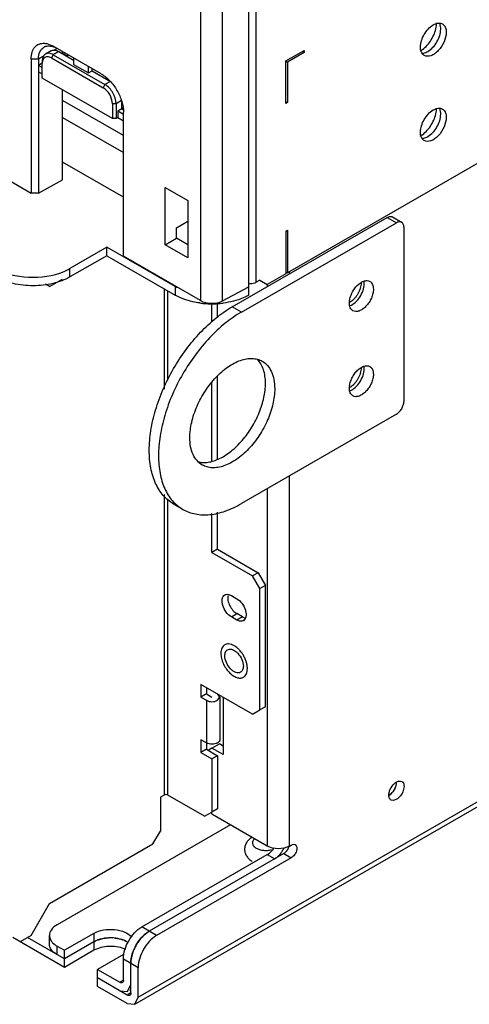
# Model space of a CAD drawing. Header units: millimetres. Extents: x 104 to 805, y 312 to 958.
# Tile 3 of 11: x 259 to 345, y 312 to 500. Entities that reach past the tile are written whole.
import ezdxf

# ---------------------------------------------------------------- set-up
doc = ezdxf.new("R2010")
doc.units = ezdxf.units.MM
doc.header["$LTSCALE"] = 82.53493
doc.layers.get('0').update_dxf_attribs({"linetype": 'CONTINUOUS'})

msp = doc.modelspace()

# ---------------------------------------------------------------- linework, layer by layer
at = {"color": 7, "linetype": 'Continuous'}
for p, q in [((788.34, 728.1), (309.98, 451.92)), ((281.35, 312.91), (803.9, 614.61)), ((280.72, 311.54), (802.57, 612.83)), ((303.97, 450.09), (303.97, 556.11)), ((302.56, 447.64), (302.56, 554.85)), ((293.28, 551.9), (293.28, 446.57)), ((297.48, 446.51), (297.48, 551.92)), ((274.27, 490.06), (265.08, 495.37)), ((263.3, 493.52), (262.25, 492.92)), ((264.64, 494.5), (263.58, 493.88)), ((265.08, 493.73), (264.73, 493.12)), ((264.73, 493.12), (274.63, 487.41)), ((266.14, 494.35), (265.08, 493.73)), ((265.08, 493.73), (274.98, 488.02)), ((265.79, 494.96), (265.09, 494.56)), ((266.14, 494.35), (268.97, 492.71)), ((266.85, 493.94), (266.85, 494.35)), ((266.85, 494.07), (267.8, 493.52)), ((268.05, 493.65), (267.68, 493.46)), ((268.97, 493.12), (268.97, 491.9)), ((309.63, 492.55), (313.17, 494.59)), ((313.17, 494.18), (309.98, 492.34)), ((312.81, 494.38), (313.17, 494.18)), ((313.17, 494.59), (313.17, 494.18)), ((260.84, 492.92), (260.84, 467.18)), ((262.25, 492.92), (260.84, 492.92)), ((262.25, 492.92), (262.25, 467.16)), ((262.96, 492.1), (262.25, 491.69)), ((262.96, 491.28), (262.25, 491.69)), ((262.96, 489.24), (262.96, 492.1)), ((268.97, 491.9), (271.8, 490.26)), ((271.8, 490.26), (271.8, 491.49)), ((309.63, 492.55), (309.98, 492.34)), ((309.63, 484.38), (309.63, 492.55)), ((309.98, 492.34), (309.98, 484.58)), ((262.25, 490.47), (262.96, 490.06)), ((271.8, 490.26), (272.51, 490.67)), ((272.51, 490.67), (272.51, 491.08)), ((272.51, 490.67), (276.04, 488.63)), ((276.4, 481.49), (262.96, 489.24)), ((274.98, 488.02), (274.63, 487.41)), ((276.04, 488.63), (274.98, 488.02)), ((266.85, 469.72), (266.85, 487)), ((278.52, 478.26), (266.85, 484.99)), ((276.4, 484.34), (276.4, 481.49)), ((277.1, 484.34), (276.4, 484.34)), ((278.16, 484.96), (277.1, 484.34)), ((277.1, 484.34), (277.1, 481.49)), ((278.16, 484.96), (278.16, 483.32)), ((309.63, 484.79), (309.98, 484.58)), ((309.98, 484.58), (309.63, 484.38)), ((278.52, 483.53), (277.46, 482.92)), ((278.52, 482.3), (277.46, 482.92)), ((277.46, 482.92), (277.46, 481.69)), ((278.52, 483.12), (278.16, 483.32)), ((278.52, 455.09), (278.52, 482.71)), ((266.85, 481.73), (278.52, 474.99)), ((277.1, 481.49), (276.4, 481.49)), ((277.46, 481.69), (277.1, 481.49)), ((277.46, 481.69), (278.52, 481.08)), ((278.52, 466.42), (266.85, 473.15)), ((255.89, 470.03), (260.84, 467.18)), ((262.25, 467.16), (266.85, 469.72)), ((262.25, 467.16), (260.84, 467.18)), ((286.5, 468.3), (290.89, 465.77)), ((286.5, 457.28), (286.5, 468.3)), ((290.89, 465.77), (290.89, 454.75)), ((288.66, 460.53), (290.89, 461.79)), ((299.38, 445.39), (329.08, 462.54)), ((301.14, 444.37), (330.84, 461.52)), ((329.08, 462.54), (330.84, 461.52)), ((330.08, 462.64), (331.84, 461.62)), ((288.66, 458.57), (288.66, 460.53)), ((309.63, 459.89), (309.98, 460.09)), ((309.63, 459.89), (309.63, 451.72)), ((309.98, 460.09), (309.98, 451.92)), ((332.26, 460.7), (332.26, 427.22)), ((286.5, 457.28), (288.66, 458.57)), ((290.89, 454.75), (286.5, 457.28)), ((290.89, 457.28), (288.66, 458.57)), ((275.34, 456.82), (268.26, 452.74)), ((288.42, 449.27), (275.34, 456.82)), ((275.34, 455.19), (275.34, 456.82)), ((275.34, 455.19), (268.26, 451.11)), ((275.34, 455.19), (288.42, 447.64)), ((293.28, 446.57), (278.52, 455.09)), ((268.26, 451.11), (268.26, 452.74)), ((309.63, 451.72), (306.09, 449.68)), ((309.63, 452.13), (309.98, 451.92)), ((310.34, 451.72), (310.34, 452.13)), ((264.37, 449.27), (263.58, 449.73)), ((264.37, 449.27), (266.82, 450.68)), ((304.68, 450.5), (303.97, 450.09)), ((304.68, 450.5), (306.09, 449.68)), ((306.09, 449.68), (306.09, 449.27)), ((286.3, 448.86), (286.3, 429.6)), ((287, 431.28), (287, 448.45)), ((288.42, 449.27), (288.42, 447.64)), ((297.48, 446.51), (302.56, 449.24)), ((302.49, 449.31), (302.56, 449.27)), ((295.49, 442.41), (295.49, 446.02)), ((296.55, 443.38), (296.55, 446.02)), ((301.14, 444.37), (299.38, 445.39)), ((295.49, 415.84), (295.49, 430.86)), ((296.55, 416.15), (296.55, 432.08)), ((330.84, 424.78), (301.14, 407.63)), ((310.34, 341.9), (310.34, 412.94)), ((306.09, 410.49), (306.09, 341.9)), ((286.3, 409.34), (286.3, 351.7)), ((287, 351.7), (287, 408.48)), ((289.89, 406.51), (288.13, 407.54)), ((295.49, 398.24), (295.49, 405.7)), ((296.55, 398.85), (296.55, 405.95)), ((296.55, 398.85), (295.49, 398.24)), ((296.55, 398.85), (304.33, 394.36)), ((295.49, 398.24), (303.27, 393.75)), ((304.33, 394.36), (303.27, 393.75)), ((304.68, 391.3), (303.27, 393.75)), ((304.33, 394.36), (305.74, 391.91)), ((305.74, 391.91), (304.68, 391.3)), ((304.68, 368.03), (304.68, 391.3)), ((305.74, 368.64), (305.74, 391.91)), ((299.2, 389.97), (300.26, 389.36)), ((299.2, 385.89), (300.26, 386.5)), ((300.26, 385.28), (299.2, 385.89)), ((301.32, 385.89), (300.26, 386.5)), ((301.32, 385.89), (300.26, 385.28)), ((303.27, 367.21), (293.37, 372.93)), ((293.37, 372.93), (293.37, 370.48)), ((294.43, 372.32), (294.43, 371.09)), ((294.43, 371.09), (293.37, 370.48)), ((293.37, 370.48), (294.43, 369.87)), ((294.43, 371.09), (295.49, 370.48)), ((296.99, 370.48), (296.55, 371.09)), ((296.55, 369.87), (296.99, 370.48)), ((296.99, 370.48), (296.99, 362.31)), ((297.61, 370.48), (297.61, 359.46)), ((294.43, 369.87), (294.43, 360.48)), ((305.74, 368.64), (304.68, 368.03)), ((303.27, 367.21), (304.68, 368.03)), ((294.43, 361.7), (293.37, 362.31)), ((293.37, 362.31), (293.37, 359.86)), ((295.49, 360.68), (296.9, 361.5)), ((297.61, 361.09), (296.9, 361.5)), ((294.43, 360.48), (293.37, 359.86)), ((293.37, 359.86), (295.49, 358.64)), ((294.43, 360.48), (296.55, 359.25)), ((295.49, 360.68), (294.78, 360.27)), ((297.61, 359.46), (295.49, 360.68)), ((296.55, 359.25), (295.49, 358.64)), ((296.55, 359.25), (296.55, 349.04)), ((295.49, 358.64), (295.49, 348.43)), ((286.3, 351.7), (285.59, 351.29)), ((294.07, 347.62), (287, 351.7)), ((285.59, 351.29), (285.59, 344.76)), ((294.07, 347.62), (295.49, 348.43)), ((295.31, 348.33), (295.49, 348.02)), ((296.55, 349.04), (295.49, 348.43)), ((306.09, 341.9), (295.49, 348.02)), ((299.02, 345.98), (265.79, 326.8)), ((284.17, 342.31), (285.59, 344.76)), ((264.37, 330.88), (284.17, 342.31)), ((310.34, 341.9), (310.69, 342.1)), ((282.05, 326.39), (306.09, 340.27)), ((309.28, 340.47), (283.47, 325.57)), ((306.09, 340.27), (307.51, 339.45)), ((309.28, 340.47), (310.69, 339.66)), ((310.69, 339.66), (284.88, 324.75)), ((260.84, 324.75), (264.37, 330.88)), ((272.86, 325.16), (267.2, 321.9)), ((272.86, 325.16), (272.86, 321.9)), ((284.88, 324.75), (282.05, 326.39)), ((267.2, 318.63), (257.3, 324.35)), ((260.84, 324.75), (258.72, 323.53)), ((267.2, 320.26), (260.13, 324.35)), ((264.32, 323.12), (264.32, 324.75)), ((272.86, 323.53), (267.2, 320.26)), ((265.79, 322.71), (267.2, 321.9)), ((265.79, 321.08), (265.79, 322.71)), ((267.2, 318.63), (267.2, 321.9)), ((272.86, 321.9), (267.2, 318.63)), ((278.52, 321.08), (273.57, 318.22)), ((278.52, 320.26), (281.35, 318.63)), ((278.52, 316.18), (278.52, 320.26)), ((279.93, 313.73), (279.93, 319.45)), ((273.57, 318.22), (277.81, 315.77)), ((273.57, 314.96), (273.57, 318.22)), ((281.35, 312.91), (281.35, 318.63)), ((279.22, 313.32), (273.57, 316.59)), ((278.52, 316.18), (277.81, 315.77)), ((279.22, 311.69), (273.57, 314.96)), ((277.81, 314.14), (279.31, 313.99)), ((279.93, 313.73), (279.22, 313.32)), ((279.31, 313.99), (279.93, 315.36)), ((279.93, 314.35), (279.66, 314.2)), ((280.72, 311.54), (281.35, 312.91)), ((279.22, 311.69), (280.72, 311.54))]:
    msp.add_line(p, q, dxfattribs=at)
for centre, radius, start, end in [((334.24, 499.85), 4.29, 356.393, 359.9608), ((333.28, 498.22), 4.31, 299.838, 303.5254), ((333.05, 498.58), 4.74, 303.5002, 305.6366), ((334.24, 483.52), 4.29, 356.393, 359.9608), ((333.28, 481.89), 4.31, 299.838, 303.5254), ((333.05, 482.25), 4.74, 303.5002, 305.6366), ((263.43, 461.12), 9.67, 297.6401, 299.9835), ((293.25, 457.65), 9.67, 240.0169, 242.3601), ((297.73, 457.65), 9.67, 297.6401, 299.9835), ((295.43, 462.55), 16.6, 262.0258, 264.8051), ((295.49, 463.19), 17.24, 264.8102, 275.1882), ((295.54, 462.61), 16.66, 275.1963, 277.1746), ((320.56, 448.62), 2.74, 297.922, 300.0099), ((320.56, 432.29), 2.74, 297.922, 300.0099), ((295.88, 362.87), 1.35, 299.9922, 301.9693), ((327.56, 354.43), 3.35, 333.6395, 341.1323), ((304.57, 343.6), 5.13, 329.9832, 337.1295), ((276.04, 316.54), 7.75, 83.721, 92.764), ((288.42, 318.63), 8.61, 144.8185, 150.0153), ((276.75, 317.53), 5.02, 63.6428, 67.8437), ((288.42, 318.63), 8.61, 149.985, 155.1818)]:
    msp.add_arc(centre, radius, start, end, dxfattribs=at)
for points, knots in [([(335.44, 495.2), (335.44, 496.04), (336.02, 497.72), (337.17, 499.05), (337.9, 499.48)], [0, 0, 0, 0, 0.499768, 1, 1, 1, 1]), ([(335.81, 494.72), (336.5, 495.22), (337.65, 496.56), (338.32, 498.19), (338.46, 499.04)], [0, 0, 0, 0, 0.495005, 1, 1, 1, 1]), ([(337.9, 499.48), (338.2, 499.65), (338.78, 499.89), (339.43, 499.8), (339.66, 499.66)], [0, 0, 0, 0, 0.551085, 1, 1, 1, 1]), ([(339.33, 498.67), (339.33, 498.75), (339.32, 499.04), (339.26, 499.33), (339.19, 499.54)], [0, 0, 0, 0, 0.267232, 1, 1, 1, 1]), ([(340.15, 499.15), (340.19, 499.08), (340.34, 498.73), (340.39, 498.35), (340.39, 498.06)], [0, 0, 0, 0, 0.228003, 1, 1, 1, 1]), ([(340.39, 498.06), (340.39, 497.43), (340.04, 496.14), (339.16, 494.76), (338.2, 493.92), (337.33, 493.43), (336.53, 493.39), (336.16, 493.6)], [0, 0, 0, 0, 0.27112, 0.563791, 0.698524, 0.816711, 1, 1, 1, 1]), ([(336.84, 494.38), (337.58, 494.8), (338.75, 496.14), (339.33, 497.82), (339.33, 498.67)], [0, 0, 0, 0, 0.499702, 1, 1, 1, 1]), ([(260.84, 492.92), (260.84, 493.36), (260.93, 494.17), (261.45, 495.24), (262.34, 495.89), (263.06, 495.96), (263.41, 495.94)], [0, 0, 0, 0, 0.292489, 0.540616, 0.764822, 1, 1, 1, 1]), ([(262.25, 492.92), (262.25, 493.4), (262.37, 494.28), (262.95, 495.01), (263.29, 495.21)], [0, 0, 0, 0, 0.550785, 1, 1, 1, 1]), ([(263.29, 495.21), (263.53, 495.34), (264.11, 495.5), (264.7, 495.4), (265, 495.31)], [0, 0, 0, 0, 0.46884, 1, 1, 1, 1]), ([(263.41, 495.94), (263.54, 495.92), (264.13, 495.83), (264.69, 495.6), (265.08, 495.37)], [0, 0, 0, 0, 0.229485, 1, 1, 1, 1]), ([(265, 495.31), (265.07, 495.29), (265.34, 495.2), (265.6, 495.07), (265.79, 494.96)], [0, 0, 0, 0, 0.238961, 1, 1, 1, 1]), ([(335.58, 494.33), (335.56, 494.4), (335.47, 494.68), (335.44, 494.97), (335.44, 495.2)], [0, 0, 0, 0, 0.233528, 1, 1, 1, 1]), ([(263.58, 493.88), (263.38, 493.77), (263.03, 493.33), (262.96, 492.8), (262.96, 492.51)], [0, 0, 0, 0, 0.449175, 1, 1, 1, 1]), ([(263.3, 493.11), (263.24, 493.05), (263.02, 492.76), (262.96, 492.38), (262.96, 492.1)], [0, 0, 0, 0, 0.221496, 1, 1, 1, 1]), ([(264.73, 493.12), (264.49, 493.26), (264.09, 493.41), (263.58, 493.32), (263.38, 493.19), (263.3, 493.11)], [0, 0, 0, 0, 0.547832, 0.777868, 1, 1, 1, 1]), ([(265.08, 493.73), (264.83, 493.88), (264.34, 494.08), (263.78, 494), (263.58, 493.88)], [0, 0, 0, 0, 0.550823, 1, 1, 1, 1]), ([(264.64, 494.49), (264.85, 494.61), (265.4, 494.7), (265.89, 494.49), (266.14, 494.35)], [0, 0, 0, 0, 0.449168, 1, 1, 1, 1]), ([(336.16, 493.6), (335.96, 493.71), (335.74, 493.96), (335.61, 494.25), (335.58, 494.33)], [0, 0, 0, 0, 0.729447, 1, 1, 1, 1]), ([(335.77, 494.05), (335.86, 494.05), (336.23, 494.08), (336.59, 494.23), (336.84, 494.38)], [0, 0, 0, 0, 0.227586, 1, 1, 1, 1]), ([(274.27, 490.06), (274.88, 489.71), (276.02, 488.75), (277.35, 486.93), (278.26, 484.87), (278.52, 483.41), (278.52, 482.71)], [0, 0, 0, 0, 0.23724, 0.499999, 0.762759, 1, 1, 1, 1]), ([(277.1, 484.34), (277.1, 485.07), (276.61, 486.51), (275.61, 487.66), (274.98, 488.02)], [0, 0, 0, 0, 0.500001, 1, 1, 1, 1]), ([(276.4, 484.34), (276.4, 484.95), (275.98, 486.15), (275.15, 487.1), (274.63, 487.41)], [0, 0, 0, 0, 0.500001, 1, 1, 1, 1]), ([(335.44, 478.87), (335.44, 479.71), (336.02, 481.39), (337.17, 482.72), (337.9, 483.15)], [0, 0, 0, 0, 0.499768, 1, 1, 1, 1]), ([(335.81, 478.39), (336.5, 478.89), (337.65, 480.23), (338.32, 481.86), (338.46, 482.71)], [0, 0, 0, 0, 0.495005, 1, 1, 1, 1]), ([(336.84, 478.05), (337.58, 478.47), (338.75, 479.81), (339.33, 481.49), (339.33, 482.34)], [0, 0, 0, 0, 0.499702, 1, 1, 1, 1]), ([(337.9, 483.15), (338.2, 483.32), (338.78, 483.56), (339.43, 483.47), (339.66, 483.33)], [0, 0, 0, 0, 0.551085, 1, 1, 1, 1]), ([(339.33, 482.34), (339.33, 482.42), (339.32, 482.71), (339.26, 483), (339.19, 483.21)], [0, 0, 0, 0, 0.267232, 1, 1, 1, 1]), ([(340.15, 482.82), (340.19, 482.75), (340.34, 482.4), (340.39, 482.02), (340.39, 481.73)], [0, 0, 0, 0, 0.228003, 1, 1, 1, 1]), ([(340.39, 481.73), (340.39, 481.1), (340.04, 479.81), (339.16, 478.43), (338.2, 477.59), (337.33, 477.1), (336.53, 477.06), (336.16, 477.27)], [0, 0, 0, 0, 0.27112, 0.563791, 0.698524, 0.816711, 1, 1, 1, 1]), ([(335.58, 478), (335.56, 478.07), (335.47, 478.35), (335.44, 478.64), (335.44, 478.87)], [0, 0, 0, 0, 0.233528, 1, 1, 1, 1]), ([(336.16, 477.27), (335.96, 477.38), (335.74, 477.63), (335.61, 477.92), (335.58, 478)], [0, 0, 0, 0, 0.729447, 1, 1, 1, 1]), ([(335.77, 477.72), (335.86, 477.72), (336.23, 477.75), (336.59, 477.9), (336.84, 478.05)], [0, 0, 0, 0, 0.227586, 1, 1, 1, 1]), ([(329.08, 462.54), (329.16, 462.59), (329.34, 462.67), (329.61, 462.74), (329.86, 462.73), (330.01, 462.68), (330.08, 462.64)], [0, 0, 0, 0, 0.289703, 0.549089, 0.782216, 1, 1, 1, 1]), ([(331.84, 461.62), (331.78, 461.66), (331.63, 461.71), (331.37, 461.72), (331.11, 461.65), (330.93, 461.57), (330.84, 461.52)], [0, 0, 0, 0, 0.217784, 0.450911, 0.710297, 1, 1, 1, 1]), ([(332.26, 460.7), (332.26, 460.8), (332.24, 461), (332.16, 461.26), (332.03, 461.48), (331.91, 461.58), (331.84, 461.62)], [0, 0, 0, 0, 0.289704, 0.549091, 0.782217, 1, 1, 1, 1]), ([(254.47, 452.55), (256.5, 451.48), (261.19, 450.62), (265.88, 451.48), (267.92, 452.55)], [0, 0, 0, 0, 0.5, 1, 1, 1, 1]), ([(268.26, 451.11), (267.26, 450.53), (264.93, 449.68), (261.19, 449.28), (257.46, 449.68), (255.13, 450.53), (254.12, 451.11)], [0, 0, 0, 0, 0.237252, 0.5, 0.762747, 1, 1, 1, 1]), ([(303.97, 450.09), (303.88, 450.03), (303.43, 449.83), (302.93, 449.75), (302.56, 449.75)], [0, 0, 0, 0, 0.228786, 1, 1, 1, 1]), ([(321.83, 446.11), (321.83, 446.38), (321.91, 446.97), (322.2, 447.83), (322.64, 448.65), (323.21, 449.38), (323.85, 449.95), (324.52, 450.31), (325.18, 450.45), (325.59, 450.34), (325.75, 450.25)], [0, 0, 0, 0, 0.128831, 0.270569, 0.417882, 0.562385, 0.696201, 0.813595, 0.913067, 1, 1, 1, 1]), ([(324.05, 449.98), (324.06, 449.81), (324.03, 449.46), (323.92, 448.93), (323.72, 448.39), (323.46, 447.86), (323.14, 447.36), (322.77, 446.92), (322.37, 446.54), (322.08, 446.33), (321.93, 446.25)], [0, 0, 0, 0, 0.113266, 0.235913, 0.365397, 0.498552, 0.631909, 0.761983, 0.885553, 1, 1, 1, 1]), ([(321.93, 445.6), (322.3, 445.73), (323.03, 446.22), (323.88, 447.24), (324.48, 448.46), (324.66, 449.36), (324.66, 449.78)], [0, 0, 0, 0, 0.224826, 0.48701, 0.756442, 1, 1, 1, 1]), ([(324.66, 449.78), (324.66, 449.83), (324.65, 450.01), (324.63, 450.18), (324.6, 450.31)], [0, 0, 0, 0, 0.260684, 1, 1, 1, 1]), ([(325.75, 450.25), (325.86, 450.19), (326.06, 450.02), (326.27, 449.67), (326.4, 449.24), (326.42, 448.92), (326.42, 448.76)], [0, 0, 0, 0, 0.217773, 0.450931, 0.710228, 1, 1, 1, 1]), ([(326.42, 448.76), (326.42, 448.48), (326.35, 447.9), (326.06, 447.04), (325.61, 446.21), (325.04, 445.49), (324.4, 444.92), (323.73, 444.55), (323.07, 444.42), (322.66, 444.53), (322.5, 444.62)], [0, 0, 0, 0, 0.128831, 0.270569, 0.417882, 0.562385, 0.696201, 0.813595, 0.913067, 1, 1, 1, 1]), ([(293.13, 446.11), (292.69, 446.17), (291.06, 446.47), (289.47, 447.03), (288.42, 447.64)], [0, 0, 0, 0, 0.266548, 1, 1, 1, 1]), ([(293.28, 446.57), (293.9, 446.21), (295.37, 445.91), (296.85, 446.17), (297.48, 446.51)], [0, 0, 0, 0, 0.49999, 1, 1, 1, 1]), ([(302.56, 447.64), (302.21, 447.44), (300.66, 446.67), (298.94, 446.25), (297.62, 446.08)], [0, 0, 0, 0, 0.231336, 1, 1, 1, 1]), ([(322.5, 444.62), (322.39, 444.68), (322.19, 444.85), (321.98, 445.2), (321.85, 445.63), (321.83, 445.94), (321.83, 446.11)], [0, 0, 0, 0, 0.217773, 0.450931, 0.710228, 1, 1, 1, 1]), ([(283.47, 417.84), (283.47, 419.09), (283.7, 421.71), (284.62, 425.66), (286.09, 429.66), (288.06, 433.56), (290.45, 437.21), (293.18, 440.49), (296.14, 443.26), (298.29, 444.76), (299.38, 445.39)], [0, 0, 0, 0, 0.114158, 0.237327, 0.366977, 0.500002, 0.633026, 0.762675, 0.885843, 1, 1, 1, 1]), ([(301.14, 444.37), (300.06, 443.74), (297.9, 442.23), (294.94, 439.47), (292.22, 436.19), (289.82, 432.54), (287.85, 428.64), (286.38, 424.64), (285.47, 420.69), (285.23, 418.07), (285.23, 416.81)], [0, 0, 0, 0, 0.114157, 0.237325, 0.366974, 0.499998, 0.633023, 0.762673, 0.885842, 1, 1, 1, 1]), ([(291.25, 420.28), (291.25, 421.27), (291.52, 423.33), (292.55, 426.37), (294.13, 429.29), (296.14, 431.87), (298.41, 433.88), (300.47, 435), (302.08, 435.43), (303.19, 435.51), (304.22, 435.36), (304.84, 435.1), (305.13, 434.94)], [0, 0, 0, 0, 0.128682, 0.270274, 0.417431, 0.561779, 0.695449, 0.812713, 0.864677, 0.912511, 0.95714, 1, 1, 1, 1]), ([(305.74, 430.7), (305.74, 431.16), (305.68, 432.06), (305.4, 433.33), (304.92, 434.42), (304.46, 435.04), (304.21, 435.3)], [0, 0, 0, 0, 0.283162, 0.542657, 0.780085, 1, 1, 1, 1]), ([(305.13, 434.94), (305.51, 434.72), (306.22, 434.12), (306.97, 432.89), (307.42, 431.37), (307.51, 430.26), (307.51, 429.67)], [0, 0, 0, 0, 0.21777, 0.45095, 0.710188, 1, 1, 1, 1]), ([(321.83, 429.78), (321.83, 430.05), (321.91, 430.64), (322.2, 431.5), (322.64, 432.32), (323.21, 433.05), (323.85, 433.62), (324.52, 433.98), (325.18, 434.12), (325.59, 434.01), (325.75, 433.92)], [0, 0, 0, 0, 0.128831, 0.270569, 0.417882, 0.562385, 0.696201, 0.813595, 0.913067, 1, 1, 1, 1]), ([(324.05, 433.65), (324.06, 433.48), (324.03, 433.13), (323.92, 432.6), (323.72, 432.06), (323.46, 431.53), (323.14, 431.03), (322.77, 430.59), (322.37, 430.21), (322.08, 430), (321.93, 429.92)], [0, 0, 0, 0, 0.113266, 0.235913, 0.365397, 0.498552, 0.631909, 0.761983, 0.885553, 1, 1, 1, 1]), ([(321.93, 429.27), (322.3, 429.4), (323.03, 429.89), (323.88, 430.91), (324.48, 432.13), (324.66, 433.03), (324.66, 433.45)], [0, 0, 0, 0, 0.224826, 0.48701, 0.756442, 1, 1, 1, 1]), ([(324.66, 433.45), (324.66, 433.5), (324.65, 433.68), (324.63, 433.85), (324.6, 433.98)], [0, 0, 0, 0, 0.260684, 1, 1, 1, 1]), ([(325.75, 433.92), (325.86, 433.86), (326.06, 433.69), (326.27, 433.34), (326.4, 432.91), (326.42, 432.59), (326.42, 432.43)], [0, 0, 0, 0, 0.217773, 0.450931, 0.710228, 1, 1, 1, 1]), ([(326.42, 432.43), (326.42, 432.15), (326.35, 431.57), (326.06, 430.71), (325.61, 429.88), (325.04, 429.16), (324.4, 428.59), (323.73, 428.22), (323.07, 428.09), (322.66, 428.19), (322.5, 428.29)], [0, 0, 0, 0, 0.128831, 0.270569, 0.417882, 0.562385, 0.696201, 0.813595, 0.913067, 1, 1, 1, 1]), ([(292.78, 415.66), (293.09, 415.57), (293.75, 415.47), (294.78, 415.53), (295.86, 415.79), (297.39, 416.41), (299.3, 417.67), (301.38, 419.72), (303.19, 422.23), (304.59, 425.01), (305.5, 427.85), (305.74, 429.78), (305.74, 430.7)], [0, 0, 0, 0, 0.043653, 0.090195, 0.140456, 0.194849, 0.315728, 0.450311, 0.59298, 0.736754, 0.874482, 1, 1, 1, 1]), ([(307.51, 429.67), (307.51, 428.69), (307.23, 426.62), (306.21, 423.59), (304.63, 420.67), (302.62, 418.09), (300.34, 416.08), (298.28, 414.96), (296.67, 414.53), (295.57, 414.45), (294.54, 414.6), (293.91, 414.86), (293.63, 415.02)], [0, 0, 0, 0, 0.128682, 0.270274, 0.417431, 0.561779, 0.695449, 0.812713, 0.864677, 0.912511, 0.95714, 1, 1, 1, 1]), ([(322.5, 428.29), (322.39, 428.35), (322.19, 428.52), (321.98, 428.87), (321.85, 429.3), (321.83, 429.61), (321.83, 429.78)], [0, 0, 0, 0, 0.217773, 0.450931, 0.710228, 1, 1, 1, 1]), ([(330.84, 424.78), (331.04, 424.89), (331.42, 425.21), (331.87, 425.82), (332.17, 426.5), (332.26, 426.99), (332.26, 427.22)], [0, 0, 0, 0, 0.237239, 0.499998, 0.762758, 1, 1, 1, 1]), ([(293.63, 415.02), (293.25, 415.24), (292.54, 415.84), (291.78, 417.07), (291.33, 418.59), (291.25, 419.7), (291.25, 420.28)], [0, 0, 0, 0, 0.21777, 0.45095, 0.710188, 1, 1, 1, 1]), ([(288.13, 407.54), (287.76, 407.75), (287.05, 408.24), (285.78, 409.49), (284.52, 411.55), (283.64, 414.53), (283.47, 416.69), (283.47, 417.84)], [0, 0, 0, 0, 0.108162, 0.218364, 0.451367, 0.710411, 1, 1, 1, 1]), ([(285.23, 416.81), (285.23, 415.67), (285.41, 413.51), (286.28, 410.53), (287.54, 408.47), (288.82, 407.22), (289.53, 406.73), (289.89, 406.51)], [0, 0, 0, 0, 0.289589, 0.548633, 0.781636, 0.891838, 1, 1, 1, 1]), ([(289.89, 406.51), (290.26, 406.3), (291.05, 405.94), (292.77, 405.46), (295.18, 405.39), (298.19, 406.12), (300.16, 407.06), (301.14, 407.63)], [0, 0, 0, 0, 0.108163, 0.218365, 0.451369, 0.710413, 1, 1, 1, 1]), ([(299.2, 385.89), (298.81, 386.11), (298.13, 386.79), (297.6, 387.83), (297.42, 388.72), (297.43, 389.3), (297.6, 389.79), (297.83, 390.02), (297.95, 390.1)], [0, 0, 0, 0, 0.269903, 0.561307, 0.695449, 0.813135, 0.912853, 1, 1, 1, 1]), ([(297.95, 390.1), (298.12, 390.19), (298.58, 390.26), (298.99, 390.09), (299.2, 389.97)], [0, 0, 0, 0, 0.449172, 1, 1, 1, 1]), ([(298.52, 389.91), (298.47, 389.61), (298.52, 388.95), (298.87, 387.99), (299.45, 387.12), (299.98, 386.66), (300.26, 386.5)], [0, 0, 0, 0, 0.225373, 0.487593, 0.75669, 1, 1, 1, 1]), ([(300.26, 389.36), (300.65, 389.14), (301.33, 388.46), (301.86, 387.42), (302.04, 386.53), (302.03, 385.94), (301.86, 385.46), (301.64, 385.23), (301.51, 385.15)], [0, 0, 0, 0, 0.269903, 0.561307, 0.695449, 0.813135, 0.912853, 1, 1, 1, 1]), ([(301.32, 385.89), (301.37, 385.86), (301.57, 385.76), (301.78, 385.69), (301.94, 385.66)], [0, 0, 0, 0, 0.26858, 1, 1, 1, 1]), ([(301.51, 385.15), (301.34, 385.06), (300.88, 384.99), (300.47, 385.16), (300.26, 385.28)], [0, 0, 0, 0, 0.449172, 1, 1, 1, 1]), ([(297.93, 380.53), (297.87, 380.5), (297.76, 380.42), (297.56, 380.22), (297.36, 379.89), (297.22, 379.41), (297.19, 379.07), (297.19, 378.89)], [0, 0, 0, 0, 0.108162, 0.218364, 0.451367, 0.710412, 1, 1, 1, 1]), ([(298.67, 380.7), (298.54, 380.7), (298.28, 380.69), (298.04, 380.59), (297.93, 380.53)], [0, 0, 0, 0, 0.514423, 1, 1, 1, 1]), ([(299.37, 380.53), (299.31, 380.56), (299.09, 380.64), (298.85, 380.69), (298.67, 380.7)], [0, 0, 0, 0, 0.26602, 1, 1, 1, 1]), ([(300.09, 380.11), (300.03, 380.16), (299.81, 380.32), (299.56, 380.45), (299.37, 380.53)], [0, 0, 0, 0, 0.263425, 1, 1, 1, 1]), ([(300.79, 379.48), (300.73, 379.54), (300.52, 379.77), (300.28, 379.98), (300.09, 380.11)], [0, 0, 0, 0, 0.258652, 1, 1, 1, 1]), ([(297.19, 378.89), (297.19, 378.58), (297.27, 377.93), (297.59, 376.98), (298.09, 376.07), (298.72, 375.27), (299.33, 374.73), (299.84, 374.41), (300.21, 374.25), (300.57, 374.15), (300.92, 374.13), (301.24, 374.17), (301.44, 374.25), (301.53, 374.3)], [0, 0, 0, 0, 0.128646, 0.270202, 0.417319, 0.561627, 0.695262, 0.756269, 0.812761, 0.864712, 0.912533, 0.957151, 1, 1, 1, 1]), ([(297.96, 378.44), (297.96, 378.68), (298.02, 379.12), (298.31, 379.49), (298.48, 379.58)], [0, 0, 0, 0, 0.550845, 1, 1, 1, 1]), ([(300.98, 375.25), (300.86, 375.18), (300.54, 375.1), (300.04, 375.2), (299.52, 375.48), (298.84, 376.08), (298.21, 377.07), (297.96, 377.99), (297.96, 378.44)], [0, 0, 0, 0, 0.087138, 0.186851, 0.304531, 0.438668, 0.730082, 1, 1, 1, 1]), ([(298.48, 379.58), (298.69, 379.7), (299.3, 379.74), (299.78, 379.45), (300.03, 379.26)], [0, 0, 0, 0, 0.435848, 1, 1, 1, 1]), ([(300.43, 378.89), (300.75, 378.54), (301.26, 377.75), (301.5, 376.84), (301.5, 376.4)], [0, 0, 0, 0, 0.519597, 1, 1, 1, 1]), ([(301.4, 378.68), (301.35, 378.75), (301.16, 379.03), (300.96, 379.29), (300.79, 379.48)], [0, 0, 0, 0, 0.253514, 1, 1, 1, 1]), ([(302.27, 375.95), (302.27, 376.17), (302.23, 376.63), (302.05, 377.32), (301.78, 378.01), (301.53, 378.46), (301.4, 378.68)], [0, 0, 0, 0, 0.227888, 0.474877, 0.734761, 1, 1, 1, 1]), ([(301.5, 376.4), (301.5, 376.16), (301.44, 375.72), (301.15, 375.35), (300.98, 375.25)], [0, 0, 0, 0, 0.550845, 1, 1, 1, 1]), ([(301.53, 374.3), (301.59, 374.34), (301.7, 374.42), (301.9, 374.62), (302.1, 374.95), (302.24, 375.42), (302.27, 375.77), (302.27, 375.95)], [0, 0, 0, 0, 0.108162, 0.218364, 0.451367, 0.710412, 1, 1, 1, 1]), ([(294.43, 369.87), (294.74, 369.68), (295.49, 369.54), (296.23, 369.68), (296.55, 369.87)], [0, 0, 0, 0, 0.500001, 1, 1, 1, 1]), ([(296.55, 361.7), (296.23, 361.52), (295.49, 361.37), (294.74, 361.52), (294.43, 361.7)], [0, 0, 0, 0, 0.499999, 1, 1, 1, 1]), ([(296.99, 362.31), (296.99, 362.2), (296.9, 361.96), (296.7, 361.8), (296.59, 361.72)], [0, 0, 0, 0, 0.452283, 1, 1, 1, 1]), ([(329.54, 352.5), (329.68, 352.92), (329.99, 353.45), (330.41, 353.86), (330.51, 353.96)], [0, 0, 0, 0, 0.759178, 1, 1, 1, 1]), ([(329.75, 351.88), (329.85, 351.97), (330.28, 352.39), (330.58, 352.92), (330.73, 353.34)], [0, 0, 0, 0, 0.240431, 1, 1, 1, 1]), ([(332.29, 353.35), (332.29, 352.99), (332.07, 352.22), (331.43, 351.14), (330.3, 350.46), (329.82, 350.74)], [0, 0, 0, 0, 0.27774, 0.577407, 1, 1, 1, 1]), ([(330.51, 353.96), (330.57, 354), (330.76, 354.15), (330.99, 354.28), (331.16, 354.33)], [0, 0, 0, 0, 0.270863, 1, 1, 1, 1]), ([(330.73, 353.34), (330.75, 353.41), (330.83, 353.68), (330.88, 353.96), (330.88, 354.17)], [0, 0, 0, 0, 0.265832, 1, 1, 1, 1]), ([(331.16, 354.33), (331.22, 354.35), (331.46, 354.41), (331.72, 354.38), (331.87, 354.29)], [0, 0, 0, 0, 0.279151, 1, 1, 1, 1]), ([(331.87, 354.29), (331.94, 354.25), (332.21, 354.02), (332.29, 353.63), (332.29, 353.35)], [0, 0, 0, 0, 0.220838, 1, 1, 1, 1]), ([(287, 351.7), (286.95, 351.73), (286.72, 351.81), (286.45, 351.79), (286.3, 351.7)], [0, 0, 0, 0, 0.240523, 1, 1, 1, 1]), ([(329.39, 351.68), (329.39, 351.74), (329.41, 352.02), (329.47, 352.3), (329.54, 352.5)], [0, 0, 0, 0, 0.232845, 1, 1, 1, 1]), ([(329.82, 350.74), (329.75, 350.78), (329.47, 351.01), (329.39, 351.4), (329.39, 351.68)], [0, 0, 0, 0, 0.220838, 1, 1, 1, 1]), ([(330.56, 352.94), (330.41, 352.64), (330.15, 352.26), (329.83, 351.95), (329.75, 351.88)], [0, 0, 0, 0, 0.760977, 1, 1, 1, 1]), ([(303.19, 343.59), (302.98, 343.47), (302.6, 343.18), (302.12, 342.64), (301.81, 342), (301.74, 341.52), (301.74, 341.29)], [0, 0, 0, 0, 0.253173, 0.502269, 0.7508, 1, 1, 1, 1]), ([(303.65, 343.31), (303.58, 343.24), (303.45, 343.1), (303.3, 342.87), (303.23, 342.62), (303.24, 342.36), (303.33, 342.11), (303.45, 341.92), (303.58, 341.78), (303.74, 341.64), (303.88, 341.55), (303.97, 341.49)], [0, 0, 0, 0, 0.133077, 0.254214, 0.367176, 0.477582, 0.591717, 0.714913, 0.781122, 0.850682, 1, 1, 1, 1]), ([(310.69, 342.1), (310.76, 342.14), (310.98, 342.25), (311.28, 342.27), (311.44, 342.18)], [0, 0, 0, 0, 0.294563, 1, 1, 1, 1]), ([(311.44, 342.18), (311.79, 341.98), (311.78, 341.01), (311.33, 340.21), (310.92, 339.79), (310.69, 339.66)], [0, 0, 0, 0, 0.422559, 0.722241, 1, 1, 1, 1]), ([(301.74, 341.29), (301.74, 341.05), (301.82, 340.57), (302.13, 339.92), (302.62, 339.37), (303.01, 339.09), (303.22, 338.97)], [0, 0, 0, 0, 0.249095, 0.497525, 0.746604, 1, 1, 1, 1]), ([(303.97, 341.49), (304.17, 341.38), (304.62, 341.2), (305.1, 341.11), (305.35, 341.09)], [0, 0, 0, 0, 0.475531, 1, 1, 1, 1]), ([(305.35, 341.09), (305.61, 341.06), (306.13, 341.06), (306.64, 341.16), (306.88, 341.23)], [0, 0, 0, 0, 0.508304, 1, 1, 1, 1]), ([(310.34, 341.9), (309.71, 341.54), (308.22, 341.25), (306.72, 341.54), (306.09, 341.9)], [0, 0, 0, 0, 0.499999, 1, 1, 1, 1]), ([(306.09, 340.27), (306.17, 340.31), (306.49, 340.52), (306.78, 340.78), (306.98, 341)], [0, 0, 0, 0, 0.233772, 1, 1, 1, 1]), ([(309.01, 341.03), (308.91, 340.87), (308.51, 340.25), (307.97, 339.72), (307.51, 339.45)], [0, 0, 0, 0, 0.267041, 1, 1, 1, 1]), ([(309.28, 340.47), (309.39, 340.54), (309.86, 340.9), (310.17, 341.45), (310.28, 341.89)], [0, 0, 0, 0, 0.231765, 1, 1, 1, 1]), ([(265.79, 326.8), (265.38, 326.56), (264.67, 326.01), (264.32, 325.14), (264.32, 324.75)], [0, 0, 0, 0, 0.550836, 1, 1, 1, 1]), ([(272.86, 325.16), (273.42, 325.49), (274.74, 325.91), (276.79, 325.98), (278.7, 325.54), (279.77, 324.85), (280.12, 324.43)], [0, 0, 0, 0, 0.250256, 0.526017, 0.786916, 1, 1, 1, 1]), ([(278.52, 320.26), (278.52, 321.48), (279.35, 323.87), (281, 325.78), (282.05, 326.39)], [0, 0, 0, 0, 0.500002, 1, 1, 1, 1]), ([(279.93, 319.45), (279.93, 320.66), (280.76, 323.05), (282.42, 324.96), (283.47, 325.57)], [0, 0, 0, 0, 0.500002, 1, 1, 1, 1]), ([(283.47, 325.57), (283.27, 325.46), (282.48, 324.92), (281.81, 324.19), (281.39, 323.59)], [0, 0, 0, 0, 0.230479, 1, 1, 1, 1]), ([(264.32, 324.75), (264.32, 324.46), (264.44, 324.04), (264.67, 323.7), (264.73, 323.61)], [0, 0, 0, 0, 0.732866, 1, 1, 1, 1]), ([(265.79, 321.08), (265.38, 321.32), (264.67, 321.86), (264.32, 322.73), (264.32, 323.12)], [0, 0, 0, 0, 0.550837, 1, 1, 1, 1]), ([(264.73, 323.61), (264.79, 323.53), (265.1, 323.17), (265.48, 322.89), (265.79, 322.71)], [0, 0, 0, 0, 0.230907, 1, 1, 1, 1]), ([(279.43, 323.4), (278.49, 324.02), (276.17, 324.52), (273.85, 324.1), (272.86, 323.53)], [0, 0, 0, 0, 0.495496, 1, 1, 1, 1]), ([(272.86, 323.53), (273.05, 323.64), (273.94, 324.06), (274.92, 324.25), (275.67, 324.28)], [0, 0, 0, 0, 0.229532, 1, 1, 1, 1]), ([(276.89, 324.24), (277.04, 324.23), (277.64, 324.14), (278.22, 323.98), (278.63, 323.82)], [0, 0, 0, 0, 0.260003, 1, 1, 1, 1]), ([(284.88, 324.75), (283.83, 324.15), (282.17, 322.23), (281.35, 319.84), (281.35, 318.63)], [0, 0, 0, 0, 0.499998, 1, 1, 1, 1]), ([(278.64, 322.18), (277.71, 322.56), (275.7, 322.83), (273.7, 322.38), (272.86, 321.9)], [0, 0, 0, 0, 0.509882, 1, 1, 1, 1]), ([(280.61, 322.24), (280.5, 322.01), (280.14, 321.12), (279.93, 320.15), (279.93, 319.45)], [0, 0, 0, 0, 0.267205, 1, 1, 1, 1]), ([(278.31, 315.72), (278.28, 315.7), (278.11, 315.64), (277.93, 315.71), (277.81, 315.77)], [0, 0, 0, 0, 0.220855, 1, 1, 1, 1]), ([(278.52, 316.18), (278.52, 316.13), (278.51, 315.96), (278.41, 315.78), (278.31, 315.72)], [0, 0, 0, 0, 0.293911, 1, 1, 1, 1])]:
    msp.add_open_spline(points, degree=3, knots=knots, dxfattribs=at)
for points in [[(338.46, 499.04), (338.49, 499.22), (338.51, 499.4), (338.52, 499.58)], [(339.19, 499.54), (339.16, 499.62), (339.12, 499.7), (339.08, 499.77)], [(339.66, 499.66), (339.87, 499.54), (340.03, 499.36), (340.15, 499.15)], [(338.46, 482.71), (338.49, 482.89), (338.51, 483.07), (338.52, 483.25)], [(339.19, 483.21), (339.16, 483.29), (339.12, 483.37), (339.08, 483.44)], [(339.66, 483.33), (339.87, 483.21), (340.03, 483.03), (340.15, 482.82)], [(300.03, 379.26), (300.17, 379.15), (300.31, 379.02), (300.43, 378.89)], [(329.75, 351.88), (329.64, 351.79), (329.52, 351.71), (329.39, 351.64)], [(329.39, 351.64), (329.52, 351.71), (329.64, 351.79), (329.75, 351.88)], [(306.98, 341), (307.13, 341.17), (307.28, 341.36), (307.41, 341.55)], [(278.63, 323.82), (278.83, 323.73), (279.03, 323.64), (279.22, 323.53)], [(279.93, 313.73), (279.93, 313.61), (279.91, 313.48), (279.84, 313.38)], [(279.58, 313.23), (279.46, 313.22), (279.33, 313.26), (279.22, 313.32)], [(279.72, 313.27), (279.68, 313.25), (279.63, 313.23), (279.58, 313.23)], [(279.84, 313.38), (279.81, 313.34), (279.77, 313.3), (279.72, 313.27)]]:
    msp.add_open_spline(points, degree=3, dxfattribs=at)

doc.saveas('drawing.dxf')
